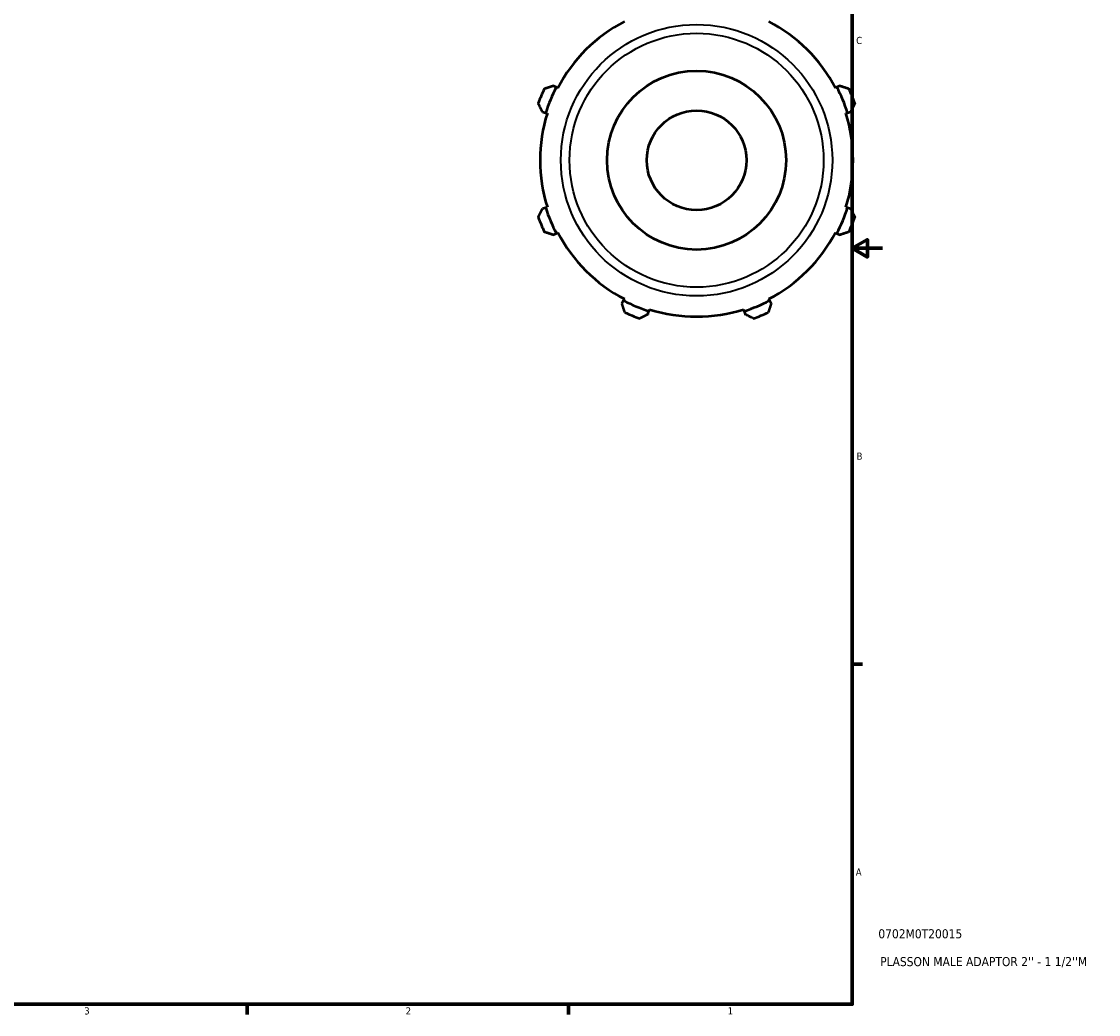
# Model space of a CAD drawing. Header units: inches. Extents: x -3 to 38.8, y -5.2 to 27.
# Tile 5 of 6: x 22.5 to 36.8, y 0.9 to 14. Entities that reach past the tile are written whole.
import ezdxf

# ---------------------------------------------------------------- set-up
doc = ezdxf.new("R2010")
doc.units = ezdxf.units.IN
doc.header["$MEASUREMENT"] = 0
for name, color, linetype, lineweight in [('Border (ANSI)', 7, 'Continuous', 70), ('Title (ANSI)', 7, 'Continuous', 50), ('Visible (ANSI)', 7, 'Continuous', 50), ('Visible Narrow (ANSI)', 7, 'Continuous', 35)]:
    doc.layers.add(name, color=color, linetype=linetype, lineweight=lineweight)
doc.styles.add('Note Text (ANSI)', font='tahoma.ttf')
doc.styles.add('Text Style29', font='tahoma.ttf')

# ---------------------------------------------------------------- blocks, each defined once
blk = doc.blocks.new('Borders Default Border')
at = {"layer": 'Border (ANSI)'}
for p, q in [((33.5, 5.5), (33.634, 5.5)), ((25.5, 1), (25.5, 0.866)), ((29.75, 1), (29.75, 0.866))]:
    blk.add_line(p, q, dxfattribs=at)
at = {"layer": 'Border (ANSI)', "flags": 128}
for points in [[(0.5, 1), (0.5, 21), (33.5, 21), (33.5, 1), (0.5, 1)], [(33.9, 11), (33.5, 11), (33.7, 11.115), (33.7, 10.885), (33.5, 11)]]:
    blk.add_lwpolyline(points, dxfattribs=at)
at = {"layer": 'Border (ANSI)', "color": 5, "true_color": 0x0000ff, "char_height": 0.0945, "attachment_point": 7, "style": 'Note Text (ANSI)'}
for s, insert in [('C', (33.552, 13.701)), ('B', (33.558, 8.203)), ('A', (33.547, 2.703)), ('3', (23.346, 0.864)), ('2', (27.596, 0.866)), ('1', (31.854, 0.866))]:
    blk.add_mtext(s, dxfattribs=dict(at, insert=insert))
blk = doc.blocks.new('Title Blocks ANSI - Large')
at = {"layer": 'Title (ANSI)', "color": 5, "true_color": 0x0000ff, "style": 'Text Style29'}
for tag, p in [('PART_NUMBER_001', (0.345, 0.873)), ('DESCRIPTION_001', (0.369, 0.505))]:
    blk.add_attdef(tag, p, '', height=0.12, dxfattribs=at)

msp = doc.modelspace()

# ---------------------------------------------------------------- linework, layer by layer
at = {"layer": 'Visible (ANSI)'}
for p, q in [((29.586, 13.131), (29.547, 13.151)), ((29.606, 13.12), (29.586, 13.131)), ((33.297, 13.131), (33.277, 13.12)), ((33.336, 13.151), (33.297, 13.131)), ((29.404, 12.807), (29.446, 12.794)), ((29.446, 12.794), (29.468, 12.787)), ((33.415, 12.787), (33.437, 12.794)), ((33.437, 12.794), (33.479, 12.807)), ((29.446, 11.535), (29.404, 11.522)), ((29.468, 11.542), (29.446, 11.535)), ((33.437, 11.535), (33.415, 11.542)), ((33.479, 11.522), (33.437, 11.535)), ((29.547, 11.178), (29.586, 11.198)), ((29.586, 11.198), (29.606, 11.209)), ((33.277, 11.209), (33.297, 11.198)), ((33.297, 11.198), (33.336, 11.178)), ((30.475, 10.309), (30.455, 10.27)), ((30.486, 10.329), (30.475, 10.309)), ((32.408, 10.309), (32.397, 10.329)), ((32.428, 10.27), (32.408, 10.309)), ((30.799, 10.127), (30.812, 10.169)), ((30.812, 10.169), (30.819, 10.191)), ((32.064, 10.191), (32.071, 10.169)), ((32.071, 10.169), (32.084, 10.127))]:
    msp.add_line(p, q, dxfattribs=at)
for radius in [1.183, 0.659]:
    msp.add_circle((31.442, 12.165), radius, dxfattribs=at)
for radius, start, end in [(2.069, 117.5, 152.5), (2.069, 27.5, 62.5), (2.225, 154.792, 160.208), (2.092, 152.5, 162.5), (2.092, 17.5, 27.5), (2.225, 19.792, 25.208), (2.069, 162.5, 197.5), (2.069, 342.5, 17.5), (2.092, 197.5, 207.5), (2.092, 332.5, 342.5), (2.225, 199.792, 205.208), (2.225, 334.792, 340.208), (2.069, 207.5, 242.5), (2.069, 297.5, 332.5), (2.092, 242.5, 252.5), (2.092, 287.5, 297.5), (2.225, 244.792, 250.208), (2.069, 252.5, 287.5), (2.225, 289.792, 295.208)]:
    msp.add_arc((31.442, 12.165), radius, start, end, dxfattribs=at)
for points, weights in [([(29.428, 13.112), (29.489, 13.132), (29.547, 13.151)], [1, 1.00062145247, 1.00042594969]), ([(33.336, 13.151), (33.394, 13.132), (33.455, 13.112)], [1.00042594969, 1.00062145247, 1]), ([(29.404, 12.807), (29.377, 12.861), (29.348, 12.918)], [1.00042594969, 1.00062145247, 1]), ([(33.535, 12.918), (33.506, 12.861), (33.479, 12.807)], [1, 1.00062145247, 1.00042594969]), ([(29.348, 11.411), (29.377, 11.468), (29.404, 11.522)], [1, 1.00062145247, 1.00042594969]), ([(33.479, 11.522), (33.506, 11.468), (33.535, 11.411)], [1.00042594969, 1.00062145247, 1]), ([(29.547, 11.178), (29.489, 11.197), (29.428, 11.217)], [1.00042594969, 1.00062145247, 1]), ([(33.455, 11.217), (33.394, 11.197), (33.336, 11.178)], [1, 1.00062145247, 1.00042594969]), ([(30.494, 10.151), (30.474, 10.212), (30.455, 10.27)], [1, 1.00062145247, 1.00042594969]), ([(32.428, 10.27), (32.409, 10.212), (32.389, 10.151)], [1.00042594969, 1.00062145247, 1]), ([(30.799, 10.127), (30.745, 10.1), (30.688, 10.071)], [1.00042594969, 1.00062145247, 1]), ([(32.195, 10.071), (32.138, 10.1), (32.084, 10.127)], [1, 1.00062145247, 1.00042594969])]:
    msp.add_rational_spline(points, weights, degree=2, dxfattribs=at)
at = {"layer": 'Visible Narrow (ANSI)'}
for radius in [1.795, 1.679]:
    msp.add_circle((31.442, 12.165), radius, dxfattribs=at)

# ---------------------------------------------------------------- block references
msp.add_blockref('Borders Default Border', (0, 0))
msp.add_blockref('Title Blocks ANSI - Large', (33.5, 1)).add_auto_attribs({'PART_NUMBER_001': '0702M0T20015', 'DESCRIPTION_001': "PLASSON MALE ADAPTOR 2'' - 1 1/2''M"})

doc.saveas('drawing.dxf')
